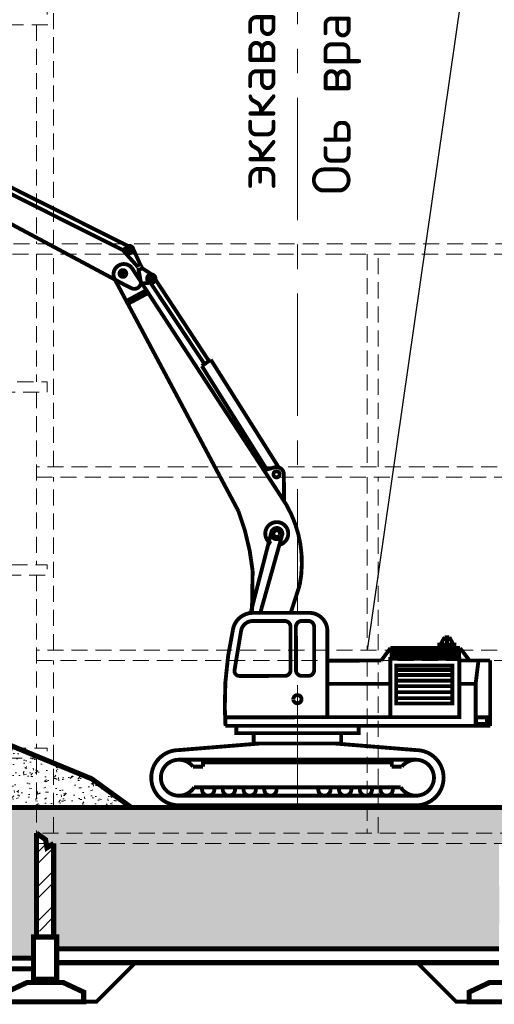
# Model space of a CAD drawing. Header units: metres. Extents: x 2193651 to 2201499, y 493187 to 494493.
# Tile 229 of 256: x 2201188 to 2201225, y 493766 to 493843. Entities that reach past the tile are written whole.
import ezdxf

# ---------------------------------------------------------------- set-up
doc = ezdxf.new("R2010")
doc.units = ezdxf.units.M
for name, pattern in [('CENTER', [50.800000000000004, 31.75, -6.35, 6.35, -6.35]), ('CONTI', [0]), ('HIDDEN', [0.375, 0.25, -0.125])]:
    doc.linetypes.add(name, pattern=pattern)
doc.layers.add('Максим', color=7, linetype='Continuous')
for name, color, linetype, lineweight in [('МАШИНЫ', 142, 'Continuous', 50), ('НАДПИСИ И РАЗМЕРЫ', 92, 'Continuous', 13), ('Перегородки', 250, 'Continuous', 20)]:
    doc.layers.add(name, color=color, linetype=linetype, lineweight=lineweight)
doc.styles.add('стиль1', font='isocpeur.ttf', dxfattribs={"width": 0.9})

msp = doc.modelspace()

# ---------------------------------------------------------------- hatches: boundary and pattern name
at = {"lineweight": 0}
h = msp.add_hatch(dxfattribs=at)
h.set_pattern_fill('AR-CONC', scale=0.01)
h.set_pattern_definition([(49.99999999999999, (3664.856992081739, -64.73424817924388), (1.82184668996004, -0.1593908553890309), [0.1905, -2.0955]), (355, (3664.856992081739, -64.73424817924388), (-0.3524342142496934, 1.910568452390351), [0.1524, -1.6764058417]), (100.4514447, (3665.008812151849, -64.74753071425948), (1.469412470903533, 1.751177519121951), [0.161900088, -1.780902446]), (46.18420000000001, (3664.856992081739, -64.22624817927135), (2.710790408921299, -0.4204232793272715), [0.28575, -3.14325]), (96.63555760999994, (3665.082891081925, -64.26128317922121), (2.37404134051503, 2.474261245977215), [0.2428502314, -2.6713560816]), (351.1841511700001, (3664.856992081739, -64.22624817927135), (2.37404134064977, 2.474261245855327), [0.2285996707, -2.5145973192]), (21, (3665.110992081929, -64.35324817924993), (1.516143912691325, -1.022651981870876), [0.1905, -2.0955]), (326.0000000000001, (3665.110992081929, -64.35324817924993), (0.6180202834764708, 1.841879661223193), [0.1524, -1.6764]), (71.45144499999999, (3665.237337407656, -64.43846917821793), (2.134164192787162, 0.8192276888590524), [0.161900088, -1.780899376]), (37.50000000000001, (3664.856992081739, -64.73424817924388), (0.03088603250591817, 0.8455503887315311), [0, -1.65608, 0, -1.7018, 0, -1.68275]), (7.499999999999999, (3664.856992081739, -64.73424817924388), (0.6681966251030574, 1.001805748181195), [0, -0.9702799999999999, 0, -1.61798, 0, -0.6413500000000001]), (327.5, (3664.290572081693, -64.73424817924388), (1.355905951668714, -0.05728743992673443), [0, -0.635, 0, -1.9812, 0, -2.6289]), (317.5, (3664.036572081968, -64.73424817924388), (1.48129181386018, 0.2542649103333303), [0, -0.8255, 0, -1.31572, 0, -1.8669])])
h.paths.add_polyline_path([(2201189.096331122, 493785.0874925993), (2201181.075410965, 493785.0874925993), (2201179.113242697, 493784.1064084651), (2201174.828120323, 493779.8847379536), (2201178.519027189, 493781.2624925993), (2201189.096331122, 493781.2624925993)])
h.paths.add_polyline_path([(2201187.566799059, 493785.8874925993), (2201181.832433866, 493785.8874925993), (2201181.832433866, 493786.7624925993), (2201181.809247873, 493786.7624925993), (2201180.332433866, 493785.3075464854), (2201180.332433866, 493785.1374925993), (2201180.159824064, 493785.1374925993), (2201179.113242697, 493784.1064084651), (2201181.075410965, 493785.0874925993), (2201189.511125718, 493785.0874925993)])
h.paths.add_polyline_path([(2201182.878928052, 493787.8163335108), (2201181.809247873, 493786.7624925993), (2201181.832433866, 493786.7624925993), (2201181.832433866, 493785.8874925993), (2201187.566799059, 493785.8874925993)])
h.paths.add_polyline_path([(2201193.386792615, 493783.4928359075), (2201190.432303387, 493784.7084708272), (2201190.432303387, 493781.2624925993), (2201196.466871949, 493781.2624925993)])
h.paths.add_polyline_path([(2201190.432303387, 493784.7084708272), (2201189.511125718, 493785.0874925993), (2201189.096331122, 493785.0874925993), (2201189.096331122, 493781.2624925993), (2201190.432303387, 493781.2624925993)])
h = msp.add_hatch(dxfattribs=at)
h.set_pattern_fill('GRAVEL', scale=0.25)
h.set_pattern_definition([(228.0127875, (3669.428992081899, -58.38424817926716), (-50.80000000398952, -57.14999999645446), [0.8543036, -84.5762090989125]), (184.969741, (3668.857492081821, -59.01924817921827), (76.19999996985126, 6.35000036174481), [1.466011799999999, -145.1351222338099]), (132.5104471, (3667.396992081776, -59.14624817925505), (63.50000002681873, -69.84999997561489), [1.0337038, -102.33680698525]), (267.273689, (3664.920492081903, -60.73374817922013), (6.350000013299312, 126.9999999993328), [1.335011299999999, -132.1660935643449]), (292.83365418, (3664.856992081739, -62.06724817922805), (-31.75000000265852, 76.19999999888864), [1.309084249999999, -129.5995193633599]), (357.2736889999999, (3665.364992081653, -63.27374817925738), (-126.9999999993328, 6.35000001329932), [1.335011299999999, -132.1660935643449]), (37.69424047, (3666.698492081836, -63.33724817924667), (-82.54999999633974, -63.50000000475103), [1.76548415, -174.7827882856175]), (72.25532837, (3668.095492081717, -62.25774817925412), (44.45000001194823, 139.6999999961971), [1.6667988, -165.0131415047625]), (121.42956562, (3668.603492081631, -60.67024817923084), (-50.8000000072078, 82.54999999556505), [1.3395325, -132.61386424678]), (175.2363583, (3667.904992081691, -59.527248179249), (69.84999999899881, -6.35000001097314), [1.529283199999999, -74.93484237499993]), (222.3974378, (3666.380992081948, -59.40024817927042), (-76.19999999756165, -69.85000000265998), [1.9776948, -195.7919312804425]), (138.81407483, (3671.206992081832, -60.79724817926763), (-44.44999999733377, 38.10000000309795), [0.6750113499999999, -66.82641456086]), (171.4692344, (3670.698992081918, -60.35274817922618), (82.55000000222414, -12.69999998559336), [1.28420495, -127.1365974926]), (225, (3669.428992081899, -60.16224817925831), (-8.881784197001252e-16, -6.350000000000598), [0.89802335, -8.08223277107]), (203.19859051, (3668.984492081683, -59.40024817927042), (31.75000000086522, 12.69999999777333), [0.4836032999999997, -47.87655592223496]), (291.80140949, (3668.539992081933, -59.59074817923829), (-6.350000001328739, 19.04999999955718), [0.68391405, -33.511882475]), (30.96375653, (3668.793992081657, -60.2257481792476), (19.05000000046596, 12.69999999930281), [1.110799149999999, -35.91574538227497]), (161.56505118, (3669.746492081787, -59.65424817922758), (12.70000000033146, -6.349999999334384), [0.80321785, -19.27724529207]), (16.389540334, (3664.856992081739, -59.59074817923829), (63.50000000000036, 19.05000000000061), [1.12522, -111.3970666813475]), (70.34617594, (3665.936492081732, -59.27324817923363), (-25.40000000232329, -69.84999999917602), [0.94399735, -93.4555391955]), (293.19859051, (3669.746492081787, -58.38424817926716), (-12.69999999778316, 31.75000000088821), [0.9672002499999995, -47.39295897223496]), (343.6104596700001, (3670.12749208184, -59.27324817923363), (-63.50000000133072, 19.04999999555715), [1.125219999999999, -111.3970666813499]), (339.44395478, (3664.856992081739, -63.52774817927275), (-31.74999999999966, 12.70000000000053), [1.085087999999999, -53.16933578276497]), (294.7751406, (3665.872992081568, -63.90874817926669), (-31.75000003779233, 69.84999998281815), [0.9091802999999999, -90.0089834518]), (66.80140949, (3669.809992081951, -64.73424817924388), (12.69999999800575, 31.75000000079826), [0.9672002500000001, -47.39295897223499]), (17.35402464, (3670.190992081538, -63.8452481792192), (-82.54999999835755, -25.40000000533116), [1.06445685, -105.3809399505]), (69.44395478, (3666.698492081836, -64.73424817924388), (-12.70000000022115, -31.74999999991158), [0.5425439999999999, -53.71187978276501]), (101.309932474, (3669.428992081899, -64.73424817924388), (-6.350000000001, 25.40000000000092), [0.3237865, -32.054987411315]), (165.963756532, (3669.365492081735, -64.41674817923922), (19.04999999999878, -6.349999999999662), [1.30908425, -24.8726364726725]), (186.00900596, (3668.095492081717, -64.09924817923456), (63.49999999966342, 6.350000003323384), [1.213167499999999, -120.1034121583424]), (303.69006753, (3668.793992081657, -60.79724817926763), (-6.350000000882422, 12.69999999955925), [0.9158097, -21.9794408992]), (353.15722659, (3669.301992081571, -61.55924817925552), (107.9500000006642, -12.69999999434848), [1.5988919, -158.2900226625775]), (60.9453959, (3670.889492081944, -61.74974817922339), (-25.40000000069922, -44.44999999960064), [0.6537706, -64.723480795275]), (90, (3671.206992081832, -61.17824817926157), (-6.35, 6.35), [0.381, -5.968999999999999]), (120.25643716, (3667.968492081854, -63.90874817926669), (25.39999999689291, -44.45000000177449), [0.8821674, -87.334851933]), (48.01278749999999, (3667.523992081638, -63.14674817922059), (50.80000000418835, 57.14999999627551), [1.7086072, -83.72190549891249]), (0, (3668.666992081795, -61.87674817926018), (6.35, 6.35), [1.651, -4.699]), (325.3048465, (3670.317992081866, -61.87674817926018), (63.50000002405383, -44.44999996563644), [1.0040239, -99.39829181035]), (254.0546040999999, (3671.143492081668, -62.44824817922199), (-6.349999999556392, -25.40000000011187), [0.9245726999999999, -45.30412509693]), (207.64597536, (3670.889492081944, -63.33724817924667), (-120.6500000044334, -63.49999999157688), [1.505362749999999, -149.0311610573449]), (175.42607874, (3669.555992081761, -64.03574817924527), (-82.54999999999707, 6.349999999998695), [1.59257365, -157.6646161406])])
h.paths.add_polyline_path([(2201176.589456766, 493773.9624925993), (2201170.008614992, 493777.2529134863), (2201167.428780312, 493774.3862670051), (2201154.969573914, 493769.5256667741), (2201185.463108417, 493769.5256667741)])
h.paths.add_polyline_path([(2201177.332433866, 493774.7624925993), (2201175.832433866, 493774.7624925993), (2201175.832433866, 493775.5124925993), (2201174.332433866, 493775.5124925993), (2201174.332433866, 493776.2624925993), (2201172.832433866, 493776.2624925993), (2201172.832433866, 493777.0124925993), (2201171.332433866, 493777.0124925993), (2201171.332433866, 493777.7624925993), (2201170.467210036, 493777.7624925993), (2201170.008614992, 493777.2529134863), (2201177.739456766, 493773.3874925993), (2201185.463108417, 493769.5256667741), (2201186.332433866, 493769.5256667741), (2201186.332433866, 493770.2624925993), (2201184.832433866, 493770.2624925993), (2201184.832433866, 493771.0124925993), (2201183.332433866, 493771.0124925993), (2201183.332433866, 493771.7624925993), (2201181.832433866, 493771.7624925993), (2201181.832433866, 493772.5124925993), (2201180.332433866, 493772.5124925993), (2201180.332433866, 493773.2624925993), (2201178.832433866, 493773.2624925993), (2201178.832433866, 493774.0124925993), (2201177.332433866, 493774.0124925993)])
h.paths.add_polyline_path([(2201189.096331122, 493779.2624925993), (2201189.096331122, 493781.2624925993), (2201178.519027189, 493781.2624925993), (2201171.137213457, 493778.5069833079), (2201170.467210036, 493777.7624925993), (2201171.332433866, 493777.7624925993), (2201171.332433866, 493777.0124925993), (2201172.832433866, 493777.0124925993), (2201172.832433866, 493776.2624925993), (2201174.332433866, 493776.2624925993), (2201174.332433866, 493775.5124925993), (2201175.832433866, 493775.5124925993), (2201175.832433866, 493774.7624925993), (2201177.332433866, 493774.7624925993), (2201177.332433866, 493774.0124925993), (2201178.832433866, 493774.0124925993), (2201178.832433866, 493773.2624925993), (2201180.332433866, 493773.2624925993), (2201180.332433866, 493772.5124925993), (2201181.832433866, 493772.5124925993), (2201181.832433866, 493771.7624925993), (2201183.332433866, 493771.7624925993), (2201183.332433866, 493771.0124925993), (2201184.832433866, 493771.0124925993), (2201184.832433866, 493770.2624925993), (2201186.332433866, 493770.2624925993), (2201186.332433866, 493769.5256667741), (2201188.864317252, 493769.5256667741), (2201188.864317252, 493771.1756667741), (2201189.096331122, 493771.1756667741)])
h.paths.add_polyline_path([(2201190.432303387, 493781.2624925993), (2201189.096331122, 493781.2624925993), (2201189.096331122, 493779.2624925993), (2201190.432303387, 493779.2624925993)])
h.paths.add_polyline_path([(2201225.096331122, 493778.4624925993), (2201190.432303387, 493778.4624925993), (2201190.432303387, 493771.1756667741), (2201190.664317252, 493771.1756667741), (2201190.664317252, 493770.2490916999), (2201225.096331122, 493770.2490916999), (2201225.096331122, 493772.1374925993), (2201225.109327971, 493772.1374925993)])
h.paths.add_polyline_path([(2201214.842849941, 493781.2624925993), (2201200.156397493, 493781.2624925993), (2201190.432303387, 493781.2624925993), (2201190.432303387, 493779.2624925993), (2201214.842849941, 493779.2624925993)])
h.paths.add_polyline_path([(2201297.928560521, 493779.0560428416), (2201298.432303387, 493778.4624925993), (2201315.096331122, 493778.4624925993), (2201315.916003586, 493778.8617840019), (2201316.432303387, 493778.4624925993), (2201316.432303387, 493779.2624925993), (2201189.096331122, 493779.2624925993), (2201189.801362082, 493778.7583959), (2201189.854859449, 493778.4624925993), (2201225.096331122, 493778.4624925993), (2201226.116449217, 493778.7771453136), (2201226.063121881, 493778.4624925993), (2201261.096331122, 493778.4624925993), (2201261.111425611, 493778.8189902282), (2201261.580077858, 493778.8428747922), (2201261.599463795, 493778.4624925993), (2201261.863951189, 493778.4624925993), (2201262.01855349, 493778.8221012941), (2201262.432303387, 493778.4624925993), (2201297.096331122, 493778.4624925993), (2201297.09673146, 493778.6621346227), (2201297.464426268, 493778.6621346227)])
h.paths.add_polyline_path([(2201225.096331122, 493781.2624925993), (2201215.678822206, 493781.2624925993), (2201215.678822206, 493779.2624925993), (2201225.096331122, 493779.2624925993)])
h.paths.add_polyline_path([(2201215.678822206, 493781.2624925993), (2201214.842849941, 493781.2624925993), (2201214.842849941, 493779.2624925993), (2201215.678822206, 493779.2624925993)])
h.paths.add_polyline_path([(2201226.432303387, 493781.2624925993), (2201225.096331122, 493781.2624925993), (2201225.096331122, 493779.2624925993), (2201226.432303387, 493779.2624925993)])
h.paths.add_polyline_path([(2201261.096331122, 493778.4624925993), (2201226.432303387, 493778.4624925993), (2201226.445300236, 493772.1374925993), (2201226.432303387, 493772.1374925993), (2201226.432303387, 493770.2490916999), (2201261.096331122, 493770.2490916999), (2201261.096331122, 493772.1374925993), (2201261.109327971, 493772.1374925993)])
h.paths.add_polyline_path([(2201243.096331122, 493781.2624925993), (2201226.432303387, 493781.2624925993), (2201226.432303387, 493779.2624925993), (2201243.096331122, 493779.2624925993)])
h.paths.add_polyline_path([(2201244.432303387, 493781.2624925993), (2201243.096331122, 493781.2624925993), (2201243.096331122, 493779.2624925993), (2201244.432303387, 493779.2624925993)])
h.paths.add_polyline_path([(2201261.096331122, 493781.2624925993), (2201244.432303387, 493781.2624925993), (2201244.432303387, 493779.2624925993), (2201261.096331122, 493779.2624925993)])
h.paths.add_polyline_path([(2201262.432303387, 493781.2624925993), (2201261.096331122, 493781.2624925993), (2201261.096331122, 493779.2624925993), (2201262.432303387, 493779.2624925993)])
h.paths.add_polyline_path([(2201288.089430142, 493781.2624925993), (2201262.432303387, 493781.2624925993), (2201262.432303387, 493779.2624925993), (2201288.089430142, 493779.2624925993)])
h.paths.add_polyline_path([(2201297.096331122, 493778.4624925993), (2201262.432303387, 493778.4624925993), (2201262.445300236, 493772.1374925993), (2201262.432303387, 493772.1374925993), (2201262.432303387, 493770.2490916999), (2201297.096331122, 493770.2490916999), (2201297.096331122, 493772.1374925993), (2201297.109327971, 493772.1374925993)])
h.paths.add_polyline_path([(2201288.925402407, 493781.2624925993), (2201288.089430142, 493781.2624925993), (2201288.089430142, 493779.2624925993), (2201288.925402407, 493779.2624925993)])
h.paths.add_polyline_path([(2201298.432303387, 493781.2624925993), (2201297.096331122, 493781.2624925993), (2201297.096331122, 493779.2624925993), (2201298.432303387, 493779.2624925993)])
h.paths.add_polyline_path([(2201297.096331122, 493781.2624925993), (2201288.925402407, 493781.2624925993), (2201288.925402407, 493779.2624925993), (2201297.096331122, 493779.2624925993)])
h.paths.add_polyline_path([(2201315.096331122, 493781.2624925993), (2201298.432303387, 493781.2624925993), (2201298.432303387, 493779.2624925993), (2201315.096331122, 493779.2624925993)])
h.paths.add_polyline_path([(2201315.096331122, 493778.4624925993), (2201298.432303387, 493778.4624925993), (2201298.445300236, 493772.1374925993), (2201298.432303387, 493772.1374925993), (2201298.432303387, 493770.2490916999), (2201315.096331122, 493770.2490916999), (2201315.096331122, 493772.1374925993), (2201315.109327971, 493772.1374925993)])
h.paths.add_polyline_path([(2201316.432303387, 493781.2624925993), (2201315.096331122, 493781.2624925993), (2201315.096331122, 493779.2624925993), (2201316.432303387, 493779.2624925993)])
h.paths.add_polyline_path([(2201333.096331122, 493781.2624925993), (2201316.432303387, 493781.2624925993), (2201316.432303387, 493779.2624925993), (2201316.432303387, 493778.4624925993), (2201333.096331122, 493778.4624925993)])
h.paths.add_polyline_path([(2201351.096331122, 493778.4624925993), (2201316.432303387, 493778.4624925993), (2201316.433947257, 493777.6624925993), (2201333.680577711, 493777.6624925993), (2201333.793827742, 493778.0158232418), (2201334.433947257, 493777.6624925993), (2201351.097974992, 493777.6624925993)])
h.paths.add_polyline_path([(2201333.097974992, 493777.6624925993), (2201316.433947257, 493777.6624925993), (2201316.445300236, 493772.1374925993), (2201316.432303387, 493772.1374925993), (2201316.432303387, 493770.2490916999), (2201333.096331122, 493770.2490916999), (2201333.096331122, 493772.1374925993), (2201333.109327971, 493772.1374925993)])
h.paths.add_polyline_path([(2201334.432303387, 493781.2624925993), (2201333.096331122, 493781.2624925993), (2201333.096331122, 493778.4624925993), (2201334.432303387, 493778.4624925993)])
h.paths.add_polyline_path([(2201351.097974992, 493777.6624925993), (2201334.433947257, 493777.6624925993), (2201334.445300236, 493772.1374925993), (2201334.432303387, 493772.1374925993), (2201334.432303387, 493770.2490916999), (2201351.096331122, 493770.2490916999), (2201351.096331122, 493772.1374925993), (2201351.109327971, 493772.1374925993)])
h.paths.add_polyline_path([(2201351.096331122, 493781.2624925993), (2201334.432303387, 493781.2624925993), (2201334.432303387, 493778.4624925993), (2201351.096331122, 493778.4624925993)])
h.paths.add_polyline_path([(2201352.432303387, 493781.2624925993), (2201351.096331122, 493781.2624925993), (2201351.096331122, 493779.2624925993), (2201352.432303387, 493779.2624925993)])
h.paths.add_polyline_path([(2201369.577390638, 493778.8687085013), (2201370.488247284, 493778.5600356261), (2201371.205486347, 493778.8791485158), (2201371.682303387, 493778.4624925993), (2201388.346331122, 493778.4624925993), (2201388.952022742, 493778.6379628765), (2201389.383997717, 493778.8123004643), (2201389.682303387, 493778.4624925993), (2201424.346331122, 493778.4624925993), (2201424.96298114, 493778.9065801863), (2201425.682303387, 493778.4624925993), (2201443.014317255, 493778.4624925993), (2201443.014317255, 493779.2624925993), (2201351.096331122, 493779.2624925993), (2201351.096331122, 493778.4624925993), (2201352.097126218, 493778.8846881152), (2201352.407223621, 493778.4624925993), (2201369.096331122, 493778.4624925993)])
h.paths.add_polyline_path([(2201369.096331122, 493778.4624925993), (2201352.432303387, 493778.4624925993), (2201352.445300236, 493772.1374925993), (2201352.432303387, 493772.1374925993), (2201352.432303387, 493770.2490916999), (2201369.032303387, 493770.2490916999), (2201369.032303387, 493772.1874925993), (2201369.096331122, 493772.1874925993)])
h.paths.add_polyline_path([(2201369.096331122, 493781.2624925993), (2201352.432303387, 493781.2624925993), (2201352.432303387, 493779.2624925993), (2201369.096331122, 493779.2624925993)])
h.paths.add_polyline_path([(2201370.346331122, 493781.2624925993), (2201369.096331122, 493781.2624925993), (2201369.096331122, 493779.2624925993), (2201370.346331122, 493779.2624925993)])
h.paths.add_polyline_path([(2201371.682303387, 493781.2624925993), (2201370.432303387, 493781.2624925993), (2201370.432303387, 493779.2624925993), (2201371.682303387, 493779.2624925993)])
h.paths.add_polyline_path([(2201388.346331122, 493781.2624925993), (2201371.682303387, 493781.2624925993), (2201371.682303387, 493779.2624925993), (2201388.346331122, 493779.2624925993)])
h.paths.add_polyline_path([(2201388.346331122, 493778.4624925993), (2201371.682303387, 493778.4624925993), (2201371.682303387, 493772.6269780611), (2201371.832303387, 493772.6269780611), (2201371.832303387, 493770.2490916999), (2201388.346331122, 493770.2490916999), (2201388.346331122, 493772.5769780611), (2201388.358424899, 493772.5769780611)])
h.paths.add_polyline_path([(2201389.682303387, 493781.2624925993), (2201388.346331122, 493781.2624925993), (2201388.346331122, 493779.2624925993), (2201389.682303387, 493779.2624925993)])
h.paths.add_polyline_path([(2201406.334237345, 493781.2624925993), (2201389.682303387, 493781.2624925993), (2201389.682303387, 493779.2624925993), (2201406.334237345, 493779.2624925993)])
h.paths.add_polyline_path([(2201406.334237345, 493778.4624925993), (2201389.682303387, 493778.4624925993), (2201389.694397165, 493772.5769780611), (2201389.682303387, 493772.5769780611), (2201389.682303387, 493770.2490916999), (2201406.346331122, 493770.2490916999), (2201406.346331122, 493772.5769780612)])
h.paths.add_polyline_path([(2201407.67020961, 493781.2624925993), (2201406.334237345, 493781.2624925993), (2201406.334237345, 493779.2624925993), (2201407.67020961, 493779.2624925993)])
h.paths.add_polyline_path([(2201424.346331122, 493778.4624925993), (2201407.67020961, 493778.4624925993), (2201407.682303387, 493772.5769780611), (2201407.682303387, 493770.2490916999), (2201424.346331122, 493770.2490916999), (2201424.346331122, 493772.5769780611)])
h.paths.add_polyline_path([(2201424.346331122, 493781.2624925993), (2201407.67020961, 493781.2624925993), (2201407.67020961, 493779.2624925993), (2201424.346331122, 493779.2624925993)])
h.paths.add_polyline_path([(2201441.614317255, 493781.2624925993), (2201425.682303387, 493781.2624925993), (2201425.682303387, 493779.2624925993), (2201441.614317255, 493779.2624925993)])
h.paths.add_polyline_path([(2201425.682303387, 493781.2624925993), (2201424.346331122, 493781.2624925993), (2201424.346331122, 493779.2624925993), (2201425.682303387, 493779.2624925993)])
h.paths.add_polyline_path([(2201441.614317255, 493775.5269780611), (2201441.614317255, 493778.4624925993), (2201425.682303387, 493778.4624925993), (2201425.682303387, 493772.5769780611), (2201425.682303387, 493770.2490916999), (2201441.614317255, 493770.2490916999), (2201441.614317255, 493772.6269780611)])
h.paths.add_polyline_path([(2201442.711429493, 493780.3726564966), (2201443.79563697, 493778.790248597), (2201444.414317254, 493778.7624925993), (2201444.414317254, 493781.2624925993), (2201441.614317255, 493781.2624925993), (2201441.614317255, 493779.2624925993), (2201442.073801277, 493779.2624925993)])
h.paths.add_polyline_path([(2201447.320522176, 493781.2624925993), (2201444.414317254, 493781.2624925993), (2201444.414317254, 493778.7624925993), (2201453.187407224, 493778.7624925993)])
h = msp.add_hatch(dxfattribs=at)
h.set_pattern_fill('ANSI32', color=256, scale=0.2)
h.set_pattern_definition([(45, (2200247.761961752, 494072.9348271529), (-1.347038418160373, 1.347038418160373), []), (45, (2200248.659987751, 494072.9348271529), (-1.347038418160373, 1.347038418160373), [])])
h.paths.add_polyline_path([(2201189.932303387, 493771.175666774), (2201190.432303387, 493771.1756667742), (2201190.432303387, 493778.4624925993), (2201189.096331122, 493778.4624925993), (2201189.096331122, 493771.6374925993), (2201189.932303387, 493771.6374925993)])
at = {"layer": 'Перегородки', "linetype": 'CONTI', "lineweight": 0, "ltscale": 5}
h = msp.add_hatch(dxfattribs=at)
h.set_pattern_fill('PLAST', color=256, scale=0.015, style=0)
h.set_pattern_definition([(0, (2198258.119162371, 488320.0704108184), (0, 0.09524999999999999), []), (0, (2198258.119162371, 488320.0823170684), (0, 0.09524999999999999), []), (0, (2198258.119162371, 488320.0942233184), (0, 0.09524999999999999), [])])
h.paths.add_polyline_path([(2201221.974776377, 493793.4460949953), (2201221.974776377, 493793.0167688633), (2201216.730400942, 493793.0167688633), (2201216.730400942, 493793.4460949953)])

# ---------------------------------------------------------------- linework, layer by layer
at = {"color": 7, "linetype": 'CONTI'}
msp.add_line((2201223.523025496, 493853.9941806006), (2201214.842849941, 493793.5124925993), dxfattribs=at)
at = {"linetype": 'CENTER', "lineweight": 0, "ltscale": 5}
msp.add_line((2201189.764317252, 493767.6374925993), (2201189.764317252, 493767.8940582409), dxfattribs=at)
at = {"linetype": 'HIDDEN', "lineweight": 0, "ltscale": 5, "flags": 128}
for points in [[(2201189.932303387, 493842.9815178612), (2201189.932303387, 493844.6624925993), (2201190.432303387, 493844.6624925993), (2201190.432303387, 493825.1374925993)], [(2201153.096331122, 493842.1815178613), (2201190.432303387, 493842.1815178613)], [(2201189.096331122, 493842.1815178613), (2201189.096331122, 493825.1374925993)], [(2201155.312710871, 493821.5124925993), (2201168.096479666, 493821.5124925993), (2201168.096479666, 493822.1374925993), (2201169.596479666, 493822.1374925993), (2201169.596479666, 493822.8874925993), (2201171.096479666, 493822.8874925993), (2201171.096479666, 493823.6374925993), (2201172.596479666, 493823.6374925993), (2201172.596479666, 493824.3874925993), (2201174.096479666, 493824.3874925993), (2201174.096479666, 493825.1374925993), (2201175.596479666, 493825.1374925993), (2201370.346331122, 493825.1374925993)], [(2201370.346331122, 493824.3374925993), (2201174.839456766, 493824.3374925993), (2201168.332433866, 493821.0839811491), (2201169.832433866, 493821.0839811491), (2201169.832433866, 493820.3339811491), (2201171.332433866, 493820.3339811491), (2201171.332433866, 493819.5839811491), (2201172.832433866, 493819.5839811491), (2201172.832433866, 493818.8339811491), (2201174.332433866, 493818.8339811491), (2201174.332433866, 493818.0839811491), (2201175.832433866, 493818.0839811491), (2201175.832433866, 493817.3339811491), (2201177.332433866, 493817.3339811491), (2201177.332433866, 493816.5839811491), (2201178.832433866, 493816.5839811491), (2201178.832433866, 493815.8339811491), (2201180.332433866, 493815.8339811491), (2201180.332433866, 493815.0839811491), (2201181.832433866, 493815.0839811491), (2201181.832433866, 493814.7089811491), (2201181.832433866, 493814.3874925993), (2201189.932303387, 493814.3874925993), (2201189.932303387, 493813.5874925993), (2201181.075410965, 493813.5874925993), (2201168.332433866, 493807.2160040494), (2201168.332433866, 493806.9624925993), (2201169.832433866, 493806.9624925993), (2201169.832433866, 493806.2624925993), (2201171.332433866, 493806.2624925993), (2201171.332433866, 493805.5124925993), (2201172.832433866, 493805.5124925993), (2201172.832433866, 493804.7624925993), (2201174.332433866, 493804.7624925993), (2201174.332433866, 493804.0124925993), (2201175.832433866, 493804.0124925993), (2201175.832433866, 493803.2624925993), (2201177.332433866, 493803.2624925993), (2201177.332433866, 493802.5124925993), (2201178.832433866, 493802.5124925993), (2201178.832433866, 493801.7624925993), (2201180.332433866, 493801.7624925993), (2201180.332433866, 493801.0124925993), (2201181.832433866, 493801.0124925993), (2201181.832433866, 493800.2624925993)], [(2201189.096331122, 493824.3374925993), (2201189.096331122, 493814.3874925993)], [(2201190.432303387, 493807.7624925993), (2201190.432303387, 493824.3374925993)], [(2201214.842849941, 493824.3374925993), (2201214.842849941, 493807.7624925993)], [(2201215.678822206, 493807.7624925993), (2201215.678822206, 493824.3374925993)], [(2201189.096331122, 493813.5874925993), (2201189.096331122, 493800.1374925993)], [(2201189.096331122, 493806.9624925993), (2201369.745513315, 493806.9624925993), (2201369.745513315, 493807.7624925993), (2201189.096331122, 493807.7624925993)], [(2201190.432303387, 493793.5124925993), (2201190.432303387, 493806.9624925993)], [(2201214.842849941, 493806.9624925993), (2201214.842849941, 493793.5124925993)], [(2201215.678822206, 493793.5124925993), (2201215.678822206, 493806.9624925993)], [(2201181.832433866, 493800.4589811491), (2201181.832433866, 493800.1374925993), (2201189.932303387, 493800.1374925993), (2201189.932303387, 493799.3374925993), (2201181.075410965, 493799.3374925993), (2201168.332433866, 493792.9660040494), (2201168.332433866, 493792.7124925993), (2201169.832433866, 493792.7124925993), (2201169.832433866, 493792.0124925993), (2201171.332433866, 493792.0124925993), (2201171.332433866, 493791.2624925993), (2201172.832433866, 493791.2624925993), (2201172.832433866, 493790.5124925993), (2201174.332433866, 493790.5124925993), (2201174.332433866, 493789.7624925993), (2201175.832433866, 493789.7624925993), (2201175.832433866, 493789.0124925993), (2201177.332433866, 493789.0124925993), (2201177.332433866, 493788.2624925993), (2201178.832433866, 493788.2624925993), (2201178.832433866, 493787.5124925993), (2201180.332433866, 493787.5124925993), (2201180.332433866, 493786.7624925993), (2201181.832433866, 493786.7624925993), (2201181.832433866, 493785.8874925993), (2201189.932303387, 493785.8874925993), (2201189.932303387, 493785.0874925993), (2201181.075410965, 493785.0874925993), (2201167.825410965, 493778.4624925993), (2201154.432303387, 493778.4624925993)], [(2201189.096331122, 493799.3374925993), (2201189.096331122, 493785.8874925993)], [(2201189.096331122, 493792.7124925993), (2201369.745513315, 493792.7124925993), (2201369.745513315, 493793.5124925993), (2201189.096331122, 493793.5124925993)], [(2201190.432303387, 493779.2624925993), (2201190.432303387, 493792.7124925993)], [(2201214.842849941, 493792.7124925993), (2201214.842849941, 493779.2624925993)], [(2201215.678822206, 493779.2624925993), (2201215.678822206, 493792.7124925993)], [(2201189.096331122, 493785.0874925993), (2201189.096331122, 493779.2624925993)], [(2201316.432303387, 493779.2624925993), (2201189.096331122, 493779.2624925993)], [(2201189.096331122, 493778.4624925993), (2201316.432833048, 493778.4624925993)]]:
    msp.add_lwpolyline(points, dxfattribs=at)
at = {"const_width": 0.4}
for points in [[(2201174.828120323, 493779.8847379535), (2201182.878928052, 493787.8163335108), (2201193.386792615, 493783.4928359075), (2201196.466871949, 493781.2624925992)], [(2201453.187407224, 493778.7624925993), (2201447.320522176, 493781.2624925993), (2201200.156397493, 493781.2624925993), (2201178.519027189, 493781.2624925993), (2201171.137213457, 493778.5069833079), (2201167.428780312, 493774.3862670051), (2201154.664317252, 493769.4065796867)], [(2201189.096331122, 493779.2624925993), (2201189.096331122, 493771.1756667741)], [(2201154.664317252, 493769.5256667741), (2201188.864317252, 493769.5256667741), (2201188.864317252, 493768.7006667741), (2201154.664317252, 493768.7006667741)]]:
    msp.add_lwpolyline(points, dxfattribs=at)
at = {"lineweight": 0, "const_width": 0.4}
for points in [[(2201190.432303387, 493778.4624925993), (2201189.915824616, 493778.1252835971), (2201189.801362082, 493778.7583959), (2201189.096331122, 493779.2624925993)], [(2201190.432303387, 493771.1756667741), (2201190.432303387, 493778.4624925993)]]:
    msp.add_lwpolyline(points, dxfattribs=at)
for points in [[(2201190.664317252, 493767.8940582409), (2201188.864317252, 493767.8940582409), (2201188.864317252, 493771.1756667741), (2201190.664317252, 493771.1756667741)], [(2201192.764317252, 493766.1374925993), (2201192.764317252, 493766.8874925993), (2201191.164317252, 493767.6374925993), (2201188.364317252, 493767.6374925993), (2201186.764317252, 493766.8874925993), (2201186.764317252, 493766.1374925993)], [(2201222.764317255, 493766.1374925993), (2201222.764317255, 493766.8874925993), (2201224.364317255, 493767.6374925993), (2201227.164317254, 493767.6374925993), (2201228.764317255, 493766.8874925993), (2201228.764317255, 493766.1374925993)]]:
    msp.add_lwpolyline(points, close=True, dxfattribs=at)
at = {"lineweight": 0, "const_width": 0.4, "flags": 128}
for points in [[(2201225.096331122, 493770.2490916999), (2201190.664317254, 493770.2490916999)], [(2201225.096331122, 493769.1753742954), (2201190.664317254, 493769.1753742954)]]:
    msp.add_lwpolyline(points, dxfattribs=at)
at = {"linetype": 'HIDDEN', "lineweight": 0, "ltscale": 5, "const_width": 0.3, "flags": 128}
for points in [[(2201196.802217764, 493769.1753742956), (2201193.764317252, 493766.1374680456), (2201192.764317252, 493766.1374680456)], [(2201218.726416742, 493769.1753742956), (2201221.764317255, 493766.1374680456), (2201222.764317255, 493766.1374680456)]]:
    msp.add_lwpolyline(points, dxfattribs=at)
at = {"layer": 'Максим', "color": 7, "linetype": 'CENTER', "lineweight": 18, "ltscale": 0.3}
msp.add_line((2201209.402854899, 493781.2624925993), (2201209.402854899, 493854.2768250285), dxfattribs=at)
at = {"layer": 'МАШИНЫ', "color": 7, "ltscale": 0.03, "const_width": 0.3, "flags": 128}
for points in [[(2201196.279010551, 493824.4106094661), (2201162.337085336, 493841.4528432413)], [(2201164.890853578, 493840.7103145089), (2201196.237819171, 493824.9517250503)], [(2201162.244351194, 493839.9969834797), (2201195.915685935, 493821.9665433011)], [(2201196.021384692, 493824.8401465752), (2201195.87712471, 493824.57339689)], [(2201195.87712471, 493824.57339689), (2201197.003097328, 493823.3124900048)], [(2201196.578496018, 493824.8403027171), (2201197.226494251, 493823.4005353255)], [(2201197.167771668, 493822.4308744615), (2201197.018473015, 493823.2378130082)], [(2201198.069639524, 493822.7487715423), (2201197.345044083, 493823.2214490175)], [(2201195.915685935, 493821.9665433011), (2201196.482352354, 493821.6830614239)], [(2201197.167771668, 493822.4308744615), (2201197.226121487, 493822.1155017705)], [(2201197.952948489, 493822.1067814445), (2201197.369019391, 493822.045908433)]]:
    msp.add_lwpolyline(points, dxfattribs=at)
for points in [[(2201196.579142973, 493824.5354544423, 399.9991666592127), (2201196.577611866, 493824.5330698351)], [(2201197.020294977, 493823.2683589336, 1.440533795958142), (2201197.226494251, 493823.4005353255)], [(2201198.307690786, 493822.24769904, 399.9991666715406), (2201198.305914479, 493822.2449541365)], [(2201196.482352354, 493821.6830614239, 0.5327218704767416), (2201197.226121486, 493822.1155017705)]]:
    msp.add_lwpolyline(points, format="xyb", dxfattribs=at)
at = {"layer": 'МАШИНЫ', "color": 7, "ltscale": 15, "const_width": 0.3, "flags": 128}
for points in [[(2201196.493106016, 493823.2926890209, 0.885896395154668), (2201195.183631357, 493822.3787832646)], [(2201207.96188884, 493807.0443419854, 399.9991666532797), (2201207.96039588, 493807.0424726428)], [(2201208.340944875, 493807.1864188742, 0.5032683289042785), (2201207.61586302, 493807.7369030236)], [(2201209.578461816, 493798.5718305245, 0.203842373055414), (2201208.118308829, 493805.4861705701)], [(2201205.918876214, 493799.6706373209, 0.06520329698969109), (2201204.814605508, 493804.3248396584)], [(2201207.987274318, 493801.7059703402, 5.438952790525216), (2201207.358283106, 493801.7988087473)], [(2201208.18280619, 493802.3808610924, 399.9991666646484), (2201208.180808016, 493802.3769904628)], [(2201204.37150618, 493795.0188401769, -0.3682947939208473), (2201205.875323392, 493796.408048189)], [(2201210.319093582, 493796.4111525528, -0.4142135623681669), (2201211.732382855, 493794.999836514)], [(2201204.512030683, 493791.9612851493, 0.4756843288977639), (2201204.888375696, 493791.4991925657), (2201208.418132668, 493791.5016584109, 0.4142135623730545), (2201208.869419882, 493791.9535765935), (2201208.867065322, 493795.3240328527, 0.414213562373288), (2201208.41514714, 493795.775320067), (2201205.888701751, 493795.773555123, 0.3573721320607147), (2201205.013880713, 493794.984372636)], [(2201209.084092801, 493789.6923040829, -399.9991666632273), (2201209.084076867, 493789.6891172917)], [(2201206.542234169, 493786.2438433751), (2201200.1778549, 493785.7261004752, 1), (2201200.1778549, 493781.4261004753), (2201209.402854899, 493781.4261004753)], [(2201212.263475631, 493786.2438433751), (2201218.6278549, 493785.7261004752, -1), (2201218.6278549, 493781.4261004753), (2201209.402854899, 493781.4261004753)], [(2201209.402854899, 493784.9761004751), (2201200.1778549, 493784.9761004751, 1), (2201200.1778549, 493782.1761004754), (2201209.402854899, 493782.1761004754)], [(2201201.277659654, 493784.4423738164, 3.151874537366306), (2201201.362722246, 493782.830386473)], [(2201209.402854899, 493784.9761004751), (2201218.6278549, 493784.9761004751, -1), (2201218.6278549, 493782.1761004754), (2201209.402854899, 493782.1761004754)], [(2201217.442987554, 493782.830386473, 3.151874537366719), (2201217.528050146, 493784.4423738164)], [(2201202.014311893, 493782.8303864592, 1.471508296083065), (2201202.903584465, 493782.8303864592)], [(2201203.628403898, 493782.8303864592, 1.471508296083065), (2201204.51767647, 493782.8303864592)], [(2201205.242495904, 493782.8303864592, 1.471508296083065), (2201206.131768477, 493782.8303864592)], [(2201206.85658791, 493782.8303864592, 1.471508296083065), (2201207.745860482, 493782.8303864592)], [(2201211.059849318, 493782.8303864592, 1.471508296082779), (2201211.94912189, 493782.8303864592)], [(2201212.673941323, 493782.8303864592, 1.471508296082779), (2201213.563213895, 493782.8303864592)], [(2201214.288033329, 493782.8303864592, 1.471508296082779), (2201215.177305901, 493782.8303864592)], [(2201215.902125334, 493782.8303864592, 1.471508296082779), (2201216.791397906, 493782.8303864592)]]:
    msp.add_lwpolyline(points, format="xyb", dxfattribs=at)
for points in [[(2201196.493106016, 493823.2926890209), (2201208.118308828, 493805.4861705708)], [(2201195.183631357, 493822.3787832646), (2201204.814605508, 493804.3248396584)], [(2201197.965405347, 493822.1039218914), (2201202.180305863, 493815.7637858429)], [(2201198.352348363, 493822.3570465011), (2201202.517611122, 493816.0091417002)], [(2201197.712838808, 493821.55651372), (2201196.088001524, 493820.6834772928)], [(2201197.860710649, 493821.3460320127), (2201196.208212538, 493820.4581332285)], [(2201202.663290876, 493816.1140291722), (2201201.964822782, 493815.6266542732)], [(2201207.943367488, 493807.7336401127), (2201202.663290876, 493816.1140291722)], [(2201207.046447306, 493807.532319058), (2201201.964822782, 493815.6266542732)], [(2201207.615864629, 493807.7369034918), (2201206.701420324, 493807.470829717)], [(2201208.340944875, 493807.1864188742), (2201208.373920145, 493805.0999447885)], [(2201207.390208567, 493802.7402800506), (2201205.741769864, 493796.3287748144)], [(2201208.20008876, 493802.419227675), (2201206.512794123, 493796.4084935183)], [(2201205.918876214, 493799.6706373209), (2201205.860706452, 493796.316546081)], [(2201209.578461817, 493798.5718305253), (2201208.882261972, 493796.4101487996)], [(2201210.319093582, 493796.4111525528), (2201205.875323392, 493796.408048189)], [(2201204.37150618, 493795.0188401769), (2201204.013800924, 493793.0844224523), (2201203.796515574, 493791.0091957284), (2201203.75048705, 493789.0546828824), (2201203.804218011, 493787.6099413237)], [(2201205.013880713, 493794.9843726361), (2201204.512030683, 493791.9612851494)], [(2201211.737073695, 493788.2850905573), (2201211.732382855, 493794.9998365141)], [(2201220.864959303, 493794.5200405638), (2201220.538311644, 493793.9364396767)], [(2201220.864959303, 493794.5200405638), (2201221.227346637, 493794.5200405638)], [(2201221.04615297, 493793.6790349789), (2201221.04615297, 493794.5200405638)], [(2201221.227346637, 493794.5200405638), (2201221.539304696, 493793.9364396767)], [(2201215.928391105, 493792.6950358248), (2201216.646190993, 493793.6714530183)], [(2201216.646190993, 493793.6714530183), (2201222.057985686, 493793.6714530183)], [(2201220.538311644, 493793.84052883), (2201220.538311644, 493793.6714530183)], [(2201221.539304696, 493793.84052883), (2201221.539304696, 493793.6714530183)], [(2201222.057985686, 493793.6714530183), (2201222.791759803, 493792.7002515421)], [(2201215.928391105, 493792.6950358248), (2201211.733994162, 493792.6933160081)], [(2201224.402854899, 493792.704835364), (2201222.016005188, 493792.6980443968)], [(2201223.270476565, 493790.8838315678), (2201223.494026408, 493792.7022496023)], [(2201224.402854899, 493792.704835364), (2201224.402854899, 493787.6099413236)], [(2201221.45842397, 493791.9669246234), (2201217.103322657, 493791.9669246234)], [(2201221.45842397, 493791.5721857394), (2201217.103322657, 493791.5721857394)], [(2201211.712256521, 493790.8838315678), (2201216.634290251, 493790.8838315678)], [(2201221.45842397, 493791.1349529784), (2201217.103322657, 493791.1349529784)], [(2201221.45842397, 493790.7026209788), (2201217.103322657, 493790.7026209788)], [(2201222.008186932, 493790.8838315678), (2201223.270476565, 493790.8838315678)], [(2201223.270476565, 493790.8838315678), (2201223.270476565, 493787.6122746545)], [(2201221.45842397, 493790.2359547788), (2201217.103322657, 493790.2359547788)], [(2201221.45842397, 493789.7692885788), (2201217.103322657, 493789.7692885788)], [(2201221.537927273, 493788.2919373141), (2201203.770996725, 493788.279525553)], [(2201203.804218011, 493787.6099413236), (2201224.402854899, 493787.6099413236)], [(2201209.402854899, 493786.2438433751), (2201206.542234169, 493786.2438433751)], [(2201209.402854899, 493786.2438433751), (2201212.263475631, 493786.2438433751)], [(2201202.05750251, 493784.442373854), (2201201.277659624, 493784.442373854)], [(2201202.05750251, 493784.442373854), (2201202.05750251, 493784.7678972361), (2201209.402854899, 493784.7678972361)], [(2201216.74820729, 493784.442373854), (2201216.74820729, 493784.7678972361), (2201209.402854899, 493784.7678972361)], [(2201216.74820729, 493784.442373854), (2201217.528050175, 493784.442373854)], [(2201201.362722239, 493782.8303864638), (2201209.402854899, 493782.8303864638)], [(2201217.44298756, 493782.8303864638), (2201209.402854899, 493782.8303864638)]]:
    msp.add_lwpolyline(points, dxfattribs=at)
msp.add_lwpolyline([(2201210.705236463, 493791.9548590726), (2201210.702881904, 493795.3253153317, 0.414213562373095), (2201210.250963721, 493795.776602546), (2201209.735184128, 493795.7762422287, 0.414213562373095), (2201209.283896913, 493795.3243240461), (2201209.286251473, 493791.953867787, 0.4142135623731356), (2201209.738169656, 493791.5025805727), (2201210.253949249, 493791.50294089, 0.414213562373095)], format="xyb", close=True, dxfattribs=at)
for points in [[(2201220.438421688, 493793.9364396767), (2201221.611419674, 493793.9364396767), (2201221.611419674, 493793.84052883), (2201220.438421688, 493793.84052883)], [(2201222.008186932, 493792.8324268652), (2201216.634290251, 493792.8324268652), (2201216.634290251, 493788.291055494), (2201222.008186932, 493788.291055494)], [(2201216.730400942, 493793.4460949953), (2201221.974776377, 493793.4460949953), (2201221.974776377, 493793.0167688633), (2201216.730400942, 493793.0167688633)], [(2201217.092725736, 493792.297895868), (2201221.457759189, 493792.297895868), (2201221.457759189, 493789.3498118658), (2201217.092725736, 493789.3498118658)], [(2201223.293961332, 493788.2780816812), (2201224.159732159, 493788.2780816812), (2201224.159732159, 493787.7718855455), (2201223.293961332, 493787.7718855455)], [(2201204.64536558, 493787.6099413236), (2201214.16344528, 493787.6099413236), (2201214.16344528, 493787.0421653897), (2201204.64536558, 493787.0421653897)], [(2201205.999697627, 493787.0460062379), (2201212.810769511, 493787.0460062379), (2201212.810769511, 493786.2438433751), (2201205.999697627, 493786.2438433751)]]:
    msp.add_lwpolyline(points, close=True, dxfattribs=at)
at = {"layer": 'МАШИНЫ', "color": 7, "ltscale": 15}
msp.add_open_spline([(2201204.504025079, 493791.8830065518), (2201204.506476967, 493791.9073760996), (2201204.508968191, 493791.9317615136), (2201204.558149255, 493792.4059725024), (2201204.618238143, 493792.8614098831), (2201204.746937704, 493793.6613654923), (2201204.808422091, 493794.0011274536), (2201204.901268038, 493794.4629753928), (2201204.925382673, 493794.5791618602), (2201204.968032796, 493794.7784162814), (2201204.987955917, 493794.8691078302), (2201205.013880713, 493794.984372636)], degree=3, knots=[0.9492922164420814, 0.9492922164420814, 0.9492922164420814, 0.9492922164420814, 0.9655728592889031, 0.9655728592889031, 1.265679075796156, 1.265679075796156, 1.48153474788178, 1.48153474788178, 1.553476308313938, 1.553476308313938, 1.604074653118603, 1.604074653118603, 1.604074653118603, 1.604074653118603], dxfattribs=at)
at = {"layer": 'НАДПИСИ И РАЗМЕРЫ', "color": 7, "ltscale": 0.03, "const_width": 0.3, "flags": 128}
for points in [[(2201196.465589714, 493824.6075653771, 399.9991666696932), (2201196.464785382, 493824.6063126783)], [(2201196.02610806, 493822.6632005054, 399.9991666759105), (2201196.024469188, 493822.6611484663)], [(2201196.013802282, 493822.6729282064, 399.9991666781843), (2201196.012261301, 493822.6709987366)], [(2201195.939772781, 493822.7314484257, 399.9991666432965), (2201195.938820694, 493822.7302563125)], [(2201195.923097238, 493822.7446304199, 399.9991666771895), (2201195.922277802, 493822.7436044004)], [(2201198.216214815, 493822.3062489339, 399.9991666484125), (2201198.215028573, 493822.3044158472)], [(2201198.155812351, 493822.3139785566, 399.9991666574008), (2201198.154898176, 493822.3125658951)], [(2201198.133063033, 493822.3594708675, 399.9991666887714), (2201198.132413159, 493822.3584666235)], [(2201208.026214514, 493802.4607109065, 399.9991666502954), (2201208.025022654, 493802.4584021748)]]:
    msp.add_lwpolyline(points, format="xyb", dxfattribs=at)

# ---------------------------------------------------------------- texts
at = {"color": 7, "lineweight": 18, "style": 'стиль1'}
for s, p in [('Ось вращения ', (2201213.544171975, 493828.9325851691)), ('экскаватора', (2201207.691165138, 493829.3827946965))]:
    msp.add_text(s, height=3, rotation=90, dxfattribs=at).set_placement(p)

doc.saveas('drawing.dxf')
